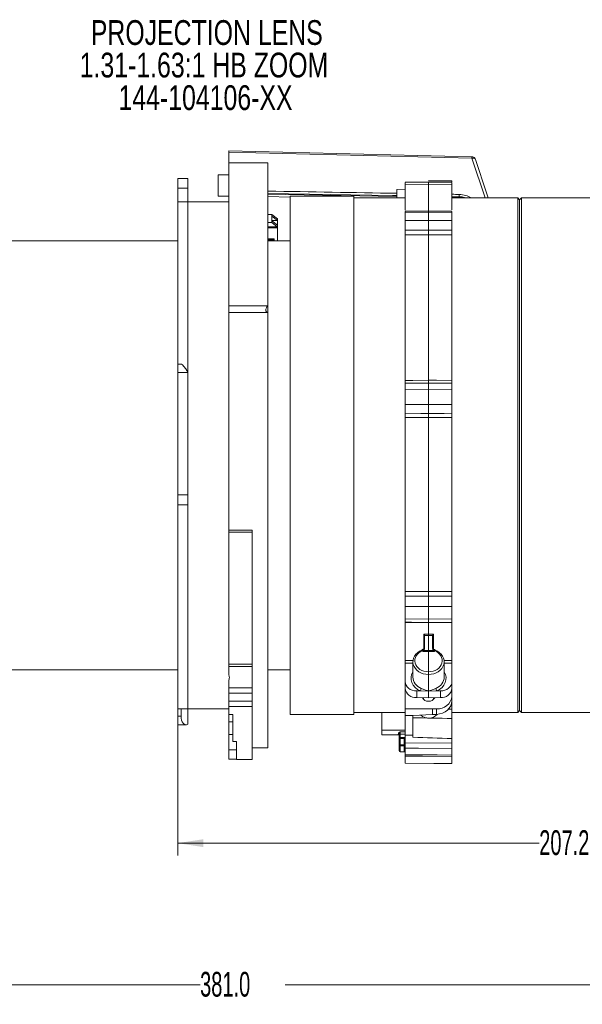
# Model space of a CAD drawing. Header units: millimetres. Extents: x 0 to 1118, y 0 to 864.
# Tile 8 of 78: x 133 to 205, y 213 to 339. Entities that reach past the tile are written whole.
import ezdxf

# ---------------------------------------------------------------- set-up
doc = ezdxf.new("R2010")
doc.units = ezdxf.units.MM
doc.styles.add('SLDTEXTSTYLE0', font='TXT', dxfattribs={"width": 0.75})
doc.styles.add('SLDTEXTSTYLE3', font='TXT', dxfattribs={"width": 0.605})
doc.dimstyles.new('SLDDIMSTYLE0', dxfattribs={"dimtxt": 3.175, "dimasz": 3.302, "dimexe": 0, "dimexo": 0.0625, "dimgap": 0.79375, "dimtad": 0, "dimtih": 1, "dimtoh": 1, "dimdec": 1, "dimlfac": 2, "dimrnd": 1e-09, "dimzin": 4, "dimdsep": 46, "dimtxsty": 'SLDTEXTSTYLE3', "dimsah": 1, "dimcen": 0.09, "dimadec": 0, "dimazin": 1, "dimtfac": 1, "dimtofl": 0, "dimtmove": 0, "dimatfit": 3, "dimfxl": 1, "dimfrac": 2, "dimtolj": 1, "dimtzin": 12, "dimarcsym": 0})
doc.dimstyles.new('SLDDIMSTYLE1', dxfattribs={"dimtxt": 3.175, "dimasz": 3.302, "dimexe": 0, "dimexo": 0.0625, "dimgap": 0.79375, "dimtad": 0, "dimtih": 1, "dimtoh": 1, "dimdec": 1, "dimlfac": 2, "dimrnd": 1e-09, "dimzin": 12, "dimdsep": 46, "dimtxsty": 'SLDTEXTSTYLE3', "dimsah": 1, "dimcen": 0.09, "dimadec": 0, "dimazin": 3, "dimtfac": 1, "dimtofl": 0, "dimtmove": 0, "dimatfit": 3, "dimfxl": 1, "dimfrac": 2, "dimtolj": 1, "dimtzin": 12, "dimarcsym": 0})

# ---------------------------------------------------------------- blocks, each defined once
blk = doc.blocks.new('_D_7')
at = {"color": 7, "linetype": 'Continuous', "lineweight": 0}
for p, q in [((66.38, 264.36), (66.38, 213.46)), ((256.88, 246.61), (256.88, 213.46)), ((66.38, 215.06), (156.18, 215.06)), ((256.88, 215.06), (167.09, 215.06))]:
    blk.add_line(p, q, dxfattribs=at)
for points in [[(66.38, 215.06), (69.69, 214.55), (69.69, 215.57)], [(256.88, 215.06), (253.58, 215.57), (253.58, 214.55)]]:
    blk.add_solid(points, dxfattribs=at)
at = {"color": 7, "linetype": 'Continuous', "lineweight": 0, "insert": (156.18, 216.71), "char_height": 3.175, "attachment_point": 1, "style": 'SLDTEXTSTYLE3'}
blk.add_mtext('381.0', dxfattribs=at)
blk = doc.blocks.new('_D_8')
at = {"color": 7, "linetype": 'Continuous', "lineweight": 0}
for p, q in [((153.31, 248.86), (153.31, 231.62)), ((256.88, 246.61), (256.88, 231.62)), ((153.31, 233.22), (199.64, 233.22)), ((256.88, 233.22), (210.55, 233.22))]:
    blk.add_line(p, q, dxfattribs=at)
for points in [[(153.31, 233.22), (156.61, 232.71), (156.61, 233.72)], [(256.88, 233.22), (253.58, 233.72), (253.58, 232.71)]]:
    blk.add_solid(points, dxfattribs=at)
at = {"color": 7, "linetype": 'Continuous', "lineweight": 0, "insert": (199.64, 234.87), "char_height": 3.175, "attachment_point": 1, "style": 'SLDTEXTSTYLE3'}
blk.add_mtext('207.2', dxfattribs=at)
blk = doc.blocks.new('SW_NOTE_58')
at = {"color": 0, "linetype": 'Continuous', "lineweight": 0, "char_height": 3.175, "attachment_point": 2, "style": 'SLDTEXTSTYLE0'}
for s, insert in [('PROJECTION LENS', (18.21, 4.09)), ('1.31-1.63:1 HB ZOOM', (17.85, -0.08)), ('144-104106-XX', (18.05, -4.26))]:
    blk.add_mtext(s, dxfattribs=dict(at, insert=insert))

msp = doc.modelspace()

# ---------------------------------------------------------------- linework, layer by layer
at = {"color": 7, "linetype": 'Continuous', "lineweight": 15}
for p, q in [((191.0009, 321.2506), (159.8575, 322.0103)), ((159.8574, 321.8134), (159.8574, 320.4574)), ((164.8574, 320.4574), (159.8574, 320.4574)), ((159.8574, 302.1388), (159.8574, 320.4574)), ((164.8574, 302.1388), (164.8574, 320.4574)), ((154.6074, 318.4513), (153.3074, 318.4513)), ((153.3074, 317.1989), (153.3074, 318.4513)), ((154.6074, 318.4513), (154.6074, 317.1989)), ((159.8574, 318.9452), (158.5013, 318.9452)), ((158.5013, 318.9452), (158.5013, 316.1952)), ((153.3074, 315.4574), (153.3074, 317.1989)), ((154.6074, 315.4574), (154.6074, 317.1989)), ((182.4581, 317.0724), (181.3831, 317.063)), ((181.3831, 315.9154), (181.3831, 317.063)), ((185.458, 317.9968), (182.458, 317.9648)), ((185.4581, 317.7289), (182.4581, 317.7027)), ((182.4581, 314.4124), (182.4581, 317.7027)), ((188.4581, 317.7027), (185.4581, 317.7289)), ((188.4582, 318.1668), (185.4583, 318.1944)), ((188.4582, 317.9648), (185.4583, 317.9968)), ((188.4581, 318.0184), (188.4581, 318.1387)), ((188.4581, 314.4568), (188.4581, 317.7027)), ((158.5013, 316.1952), (159.8574, 316.1952)), ((164.8574, 316.1517), (167.7331, 316.0814)), ((175.8831, 316.2074), (167.7331, 316.2074)), ((167.7331, 316.2074), (167.7331, 249.7074)), ((175.8831, 316.2074), (175.8831, 249.7074)), ((182.4581, 315.9574), (175.8831, 315.9574)), ((188.4581, 316.0305), (189.3748, 316.0144)), ((196.8831, 315.9574), (188.4581, 315.9574)), ((197.1331, 315.7074), (196.8831, 315.9574)), ((196.8831, 315.9574), (196.8831, 249.9574)), ((197.3831, 315.9574), (197.1331, 315.7074)), ((197.1331, 315.7074), (197.1331, 250.2074)), ((223.3331, 315.9574), (197.3831, 315.9574)), ((197.3831, 315.9574), (197.3831, 249.9574)), ((154.6074, 315.4574), (153.3074, 315.4574)), ((153.3074, 294.6324), (153.3074, 315.4574)), ((159.8574, 315.4574), (154.6074, 315.4574)), ((154.6074, 293.6331), (154.6074, 315.4574)), ((164.8574, 313.8267), (165.3824, 313.8267)), ((165.3824, 313.8267), (165.3824, 313.6251)), ((165.3824, 313.8267), (166.0824, 313.263)), ((165.3824, 313.6251), (165.3824, 313.0322)), ((165.3824, 313.6251), (166.0824, 313.0614)), ((166.0824, 313.263), (166.0824, 313.0614)), ((185.458, 314.2813), (182.458, 314.2454)), ((182.4581, 314.0965), (182.4581, 313.0696)), ((188.4583, 314.2454), (185.4583, 314.2813)), ((188.4581, 314.0965), (188.4581, 313.0696)), ((165.3824, 312.8306), (164.8574, 312.8306)), ((164.8574, 312.2729), (166.0749, 312.2729)), ((166.0749, 312.1247), (164.8574, 312.1247)), ((165.3824, 313.0614), (166.0824, 313.0614)), ((165.3824, 313.0322), (165.3824, 312.8306)), ((166.0824, 312.4685), (165.3824, 313.0322)), ((166.0749, 312.2729), (165.3824, 312.8306)), ((166.0749, 312.2729), (166.0749, 312.1247)), ((166.0749, 312.1247), (166.0824, 312.1187)), ((166.0824, 313.0614), (166.0824, 312.4685)), ((166.0824, 312.1187), (166.0824, 312.4685)), ((166.0824, 312.1187), (166.0824, 310.4574)), ((164.8574, 310.7296), (165.6574, 310.7296)), ((165.6574, 310.7296), (165.6574, 310.5814)), ((182.4581, 292.5588), (182.4581, 311.2238)), ((188.4581, 292.5588), (188.4581, 311.2238)), ((153.3074, 310.4574), (111.3474, 310.4574)), ((164.8574, 310.5814), (165.6574, 310.5814)), ((167.7331, 310.4574), (164.8574, 310.4574)), ((165.6574, 310.5814), (165.6574, 310.4574)), ((159.8574, 302.1388), (164.8574, 302.1388)), ((159.8574, 301.2727), (159.8574, 302.1388)), ((164.8574, 302.1388), (164.8574, 301.2727)), ((159.8574, 273.3732), (159.8574, 301.2727)), ((164.8574, 301.2727), (159.8574, 301.2727)), ((164.8574, 245.4574), (164.8574, 301.2727)), ((153.7911, 294.6324), (153.3074, 294.6324)), ((153.3074, 293.5716), (153.3074, 294.6324)), ((153.3074, 293.5716), (153.3074, 277.8961)), ((154.6074, 293.6331), (154.6074, 293.5716)), ((154.6074, 293.5716), (154.6074, 277.8961)), ((185.4581, 292.2271), (182.4581, 292.1964)), ((188.4582, 292.1964), (185.4582, 292.2271)), ((182.4581, 291.3986), (182.4581, 289.4829)), ((188.4581, 291.3986), (188.4581, 289.4829)), ((182.4581, 265.4919), (182.4581, 287.8069)), ((188.4581, 265.4919), (188.4581, 287.8069)), ((153.3074, 276.6055), (153.3074, 277.8961)), ((154.6074, 277.8961), (154.6074, 276.6055)), ((153.3074, 276.6055), (154.6074, 276.6055)), ((153.3074, 250.4574), (153.3074, 276.6055)), ((154.6074, 250.4574), (154.6074, 276.6055)), ((162.8574, 273.3732), (159.8574, 273.3732)), ((159.8574, 273.0888), (159.8574, 273.3732)), ((159.8574, 273.0888), (159.8574, 256.1643)), ((162.8574, 252.2392), (162.8574, 273.3732)), ((182.4581, 263.5741), (182.4581, 261.9718)), ((188.4581, 263.5741), (188.4581, 261.9718)), ((182.4581, 256.6281), (182.4581, 261.5172)), ((188.4581, 256.6281), (188.4581, 261.5172)), ((184.9505, 259.8338), (184.9581, 259.7757)), ((184.9581, 258.233), (184.9581, 259.7757)), ((185.9581, 259.7757), (185.9658, 259.8338)), ((185.9581, 258.233), (185.9581, 259.7757)), ((184.949, 258.1817), (184.9271, 258.1132)), ((184.9581, 258.233), (184.949, 258.1817)), ((185.4581, 257.9277), (185.4581, 257.8061)), ((185.9673, 258.1817), (185.9581, 258.233)), ((185.9892, 258.1132), (185.9673, 258.1817)), ((183.4581, 256.4801), (183.4581, 254.4992)), ((187.4581, 254.4992), (187.4581, 256.4801)), ((111.3474, 255.4574), (153.3074, 255.4574)), ((159.8574, 255.8625), (159.8574, 256.1643)), ((162.8574, 256.1643), (159.8574, 256.1643)), ((162.8574, 255.8625), (159.8574, 255.8625)), ((159.8574, 255.8625), (159.8574, 254.7737)), ((164.8574, 255.4574), (167.7331, 255.4574)), ((182.4581, 253.9527), (182.4581, 256.2918)), ((188.4581, 256.2918), (188.4581, 253.9527)), ((159.8574, 254.1045), (159.8574, 253.1392)), ((182.4581, 254.9858), (182.4581, 254.9858)), ((182.4581, 253.1069), (182.4581, 253.9527)), ((188.4582, 254.9858), (188.4581, 254.9858)), ((188.4581, 253.9527), (188.4581, 253.1069)), ((159.8574, 252.4467), (159.8574, 253.1392)), ((182.4581, 250.4562), (182.4581, 253.1069)), ((183.9451, 252.7314), (184.4133, 252.7304)), ((184.4133, 252.7304), (185.4581, 252.7282)), ((185.4581, 252.7282), (186.503, 252.7304)), ((186.503, 252.7304), (186.9712, 252.7314)), ((188.4581, 252.0728), (188.4581, 253.1069)), ((159.8574, 252.4467), (159.8574, 251.4227)), ((159.8574, 250.7227), (159.8574, 251.4227)), ((162.8574, 252.4467), (162.8574, 251.4227)), ((162.8574, 251.4227), (162.8574, 250.7227)), ((183.9451, 251.8783), (185.4581, 251.8674)), ((184.8331, 251.8719), (184.8331, 251.6464)), ((185.4581, 251.8674), (186.9712, 251.8783)), ((186.0831, 251.6464), (186.0831, 251.8719)), ((188.4581, 252.0728), (188.4581, 251.463)), ((188.4581, 250.4037), (188.4581, 251.463)), ((153.3074, 250.4574), (154.6074, 250.4574)), ((153.3074, 249.5025), (153.3074, 250.4574)), ((153.7414, 249.5025), (153.7414, 250.4574)), ((154.6074, 250.4574), (159.8574, 250.4574)), ((154.6074, 250.4574), (154.6074, 248.4579)), ((159.8574, 250.7227), (159.8574, 249.7044)), ((162.8574, 250.7227), (162.8574, 243.9574)), ((182.4581, 250.4562), (185.9799, 250.4311)), ((182.4581, 249.5956), (182.4581, 250.4562)), ((185.9799, 250.4311), (185.977, 249.6967)), ((185.9799, 250.4311), (186.4756, 250.4346)), ((196.8831, 249.9574), (197.1331, 250.2074)), ((197.1331, 250.2074), (197.3831, 249.9574)), ((153.3074, 248.4033), (153.3074, 249.5025)), ((159.8574, 249.7044), (160.3574, 249.7044)), ((159.8574, 249.7044), (159.8574, 248.7565)), ((160.3574, 246.2316), (160.3574, 249.7044)), ((167.7331, 249.7074), (175.8831, 249.7074)), ((175.8831, 249.9574), (182.4581, 249.9574)), ((179.4581, 247.7011), (179.4581, 249.9574)), ((182.4581, 249.5956), (183.4581, 249.5877)), ((182.4581, 249.5956), (182.4581, 247.0596)), ((183.4581, 249.5877), (185.977, 249.6967)), ((183.4581, 249.5877), (183.4581, 247.0513)), ((185.977, 249.6967), (186.4756, 249.7253)), ((188.4581, 249.9574), (196.8831, 249.9574)), ((188.4581, 246.6333), (188.4581, 249.1995)), ((197.3831, 249.9574), (223.3331, 249.9574)), ((153.3074, 248.4033), (154.376, 248.4033)), ((159.8574, 247.13), (159.8574, 248.7565)), ((182.4581, 247.7196), (179.4581, 247.7011)), ((179.4581, 247.1216), (179.4581, 247.7011)), ((159.8574, 247.13), (159.8574, 245.1845)), ((179.4581, 247.1216), (181.5842, 247.0988)), ((181.7081, 246.62), (181.7081, 247.0719)), ((181.7081, 245.8062), (181.7081, 246.62)), ((182.3341, 246.7502), (181.8319, 246.745)), ((182.3503, 246.751), (182.334, 246.7506)), ((182.334, 246.7501), (182.3341, 246.7502)), ((182.4581, 247.0596), (183.4581, 247.0513)), ((182.4581, 246.0735), (182.4581, 247.0596)), ((183.4581, 247.0513), (183.4581, 246.8084)), ((188.4581, 246.0354), (188.4581, 246.6333)), ((159.8574, 245.1841), (159.8574, 245.1845)), ((159.8574, 245.1841), (160.8574, 245.1841)), ((159.8574, 245.1841), (159.8574, 243.9746)), ((160.8574, 246.2316), (160.3574, 246.2316)), ((160.8574, 243.9574), (160.8574, 246.2316)), ((162.8574, 245.4574), (164.8574, 245.4574)), ((181.7081, 245.0404), (181.7081, 245.8062)), ((182.4581, 246.0735), (188.4581, 246.0354)), ((182.4581, 245.4051), (182.4581, 244.5602)), ((188.4581, 245.3653), (188.4581, 244.5086)), ((160.8574, 243.9746), (159.8574, 243.9746)), ((160.8574, 243.9574), (162.8574, 243.9574)), ((181.8321, 244.9154), (182.3342, 244.911)), ((182.4581, 244.372), (182.4581, 243.4788)), ((188.4581, 244.3251), (188.4581, 243.4265)), ((182.4581, 243.4788), (182.4581, 243.4787)), ((182.4581, 243.4787), (188.4581, 243.4263)), ((188.4581, 243.4265), (188.4581, 243.4263))]:
    msp.add_line(p, q, dxfattribs=at)
at = {"color": 9, "linetype": 'Continuous', "lineweight": 0}
for p, q in [((190.9974, 321.0522), (159.8574, 321.8134)), ((192.6999, 315.9574), (190.9974, 321.0522)), ((154.6074, 317.1989), (153.3074, 317.1989)), ((185.4581, 317.7289), (185.4581, 314.317)), ((188.4581, 316.1326), (189.3792, 316.1166)), ((189.5665, 315.9948), (188.4581, 316.0215)), ((189.3792, 316.1166), (189.3792, 316.4156)), ((185.4581, 314.1324), (182.4581, 314.0965)), ((188.4581, 314.0965), (185.4581, 314.1324)), ((185.4581, 313.0783), (185.4581, 314.1324)), ((182.4581, 313.0696), (185.4581, 313.0783)), ((185.4581, 313.0783), (188.4581, 313.0696)), ((185.4581, 311.231), (185.4581, 292.5891)), ((154.6074, 293.5716), (153.3074, 293.5716)), ((185.4581, 291.4293), (182.4581, 291.3986)), ((185.4581, 289.4629), (185.4581, 291.4293)), ((188.4581, 291.3986), (185.4581, 291.4293)), ((182.4581, 289.4829), (185.4581, 289.4629)), ((185.4581, 289.4629), (188.4581, 289.4829)), ((185.4581, 287.7865), (185.4581, 265.4991)), ((153.3074, 277.8961), (154.6074, 277.8961)), ((162.8574, 273.0888), (159.8574, 273.0888)), ((185.4581, 263.5803), (182.4581, 263.5741)), ((188.4581, 263.5741), (185.4581, 263.5803)), ((185.4581, 261.9355), (185.4581, 263.5803)), ((182.4581, 261.9718), (185.4581, 261.9355)), ((185.4581, 261.9355), (188.4581, 261.9718)), ((185.4581, 261.4821), (185.4581, 260.0222)), ((184.8342, 258.1216), (184.8342, 260.0241)), ((185.4581, 257.9277), (185.4581, 259.8323)), ((186.0821, 260.0241), (186.0821, 258.1263)), ((184.7103, 257.8038), (184.7103, 257.9254)), ((185.4581, 257.8061), (184.7103, 257.8038)), ((184.835, 257.9258), (185.4581, 257.9277)), ((185.4581, 257.9277), (186.0813, 257.9258)), ((185.4581, 257.8061), (185.4581, 255.1988)), ((186.206, 257.8038), (185.4581, 257.8061)), ((186.206, 257.9254), (186.206, 257.8038)), ((187.4469, 256.6265), (188.4581, 256.6281)), ((183.4581, 256.2902), (182.4581, 256.2918)), ((188.4581, 256.2918), (187.4581, 256.2902)), ((185.4581, 252.7392), (185.4581, 254.8506)), ((159.8574, 253.1392), (162.8574, 253.1392)), ((183.9451, 252.7314), (183.9451, 251.8783)), ((185.4581, 251.8674), (185.4581, 252.7282)), ((186.9712, 251.8783), (186.9712, 252.7314)), ((162.8574, 252.4467), (159.8574, 252.4467)), ((159.8574, 251.4227), (162.8574, 251.4227)), ((162.8574, 250.7227), (159.8574, 250.7227)), ((186.4756, 249.7253), (186.4756, 250.4346)), ((187.9408, 250.4139), (188.4581, 250.4037)), ((153.3074, 249.5025), (153.7414, 249.5025)), ((159.8574, 248.7565), (160.3574, 248.7565)), ((181.8321, 247.4995), (182.4581, 247.5034)), ((160.3574, 247.13), (159.8574, 247.13)), ((181.5842, 247.0988), (181.5842, 247.1593)), ((181.8321, 247.1929), (181.8321, 246.6592)), ((182.3342, 246.6554), (181.8321, 246.6503)), ((181.8321, 246.6503), (181.8321, 245.8365)), ((182.3342, 245.8331), (182.3342, 246.6554)), ((159.8574, 245.1845), (160.8574, 245.1845)), ((181.8321, 245.6838), (181.8321, 244.9154)), ((182.3342, 244.911), (182.3342, 245.6804))]:
    msp.add_line(p, q, dxfattribs=at)
at = {"color": 9, "linetype": 'Continuous', "lineweight": 0, "flags": 128}
for points in [[(191.4629, 320.9101), (191.4627, 320.9104), (191.436, 320.9603), (191.3925, 321.0023), (191.3337, 321.0348), (191.2619, 321.0567), (191.1798, 321.0671), (191.0905, 321.0656), (190.9974, 321.0522)], [(188.4581, 318.1387), (186.9571, 318.1525), (185.4581, 318.1663)], [(164.8574, 316.5422), (180.8535, 316.265), (181.3831, 316.2557)], [(185.4581, 311.8336), (184.4582, 311.8311), (182.4581, 311.826)], [(185.4581, 311.231), (184.4582, 311.2286), (182.4581, 311.2238)], [(188.4581, 311.826), (187.4582, 311.8286), (185.4581, 311.8336)], [(188.4581, 311.2238), (187.4582, 311.2262), (185.4581, 311.231)], [(182.4581, 292.5588), (183.4581, 292.5689), (185.4581, 292.5891)], [(185.4581, 292.5891), (186.4581, 292.579), (188.4581, 292.5588)], [(185.4581, 288.3219), (184.4582, 288.3287), (182.4581, 288.3424)], [(188.4581, 288.3424), (187.4582, 288.3356), (185.4581, 288.3219)], [(185.4581, 287.7865), (184.4582, 287.7933), (182.4581, 287.8069)], [(188.4581, 287.8069), (187.4582, 287.8001), (185.4581, 287.7865)], [(182.4581, 265.4919), (183.4581, 265.4943), (185.4581, 265.4991)], [(185.4581, 265.4991), (186.4581, 265.4967), (188.4581, 265.4919)], [(182.4581, 264.8723), (183.4581, 264.8747), (185.4581, 264.8794)], [(185.4581, 264.8794), (186.4581, 264.877), (188.4581, 264.8723)], [(185.4581, 261.4821), (184.4582, 261.4938), (182.4581, 261.5172)], [(188.4581, 261.5172), (187.4582, 261.5055), (185.4581, 261.4821)], [(184.8342, 260.0241), (184.9581, 260.0237), (185.4581, 260.0222)], [(185.4581, 259.8323), (185.2077, 259.833), (184.9581, 259.8338), (184.9505, 259.8338)], [(185.4581, 260.0222), (185.9581, 260.0237), (186.0821, 260.0241)], [(185.9658, 259.8338), (185.9581, 259.8338), (185.7086, 259.833), (185.4581, 259.8323)], [(184.7103, 257.9254), (184.6896, 257.9586), (184.6698, 257.9851), (184.6516, 258.0038), (184.6358, 258.014), (184.6229, 258.0153), (184.6227, 258.0153)], [(186.206, 257.9254), (186.2267, 257.9586), (186.2465, 257.9851), (186.2647, 258.0038), (186.2805, 258.014), (186.2934, 258.0153), (186.2936, 258.0153)], [(182.4581, 256.6281), (182.9581, 256.6273), (183.5059, 256.6264)], [(182.4581, 247.1968), (182.2083, 247.1952), (181.8321, 247.1929)], [(181.8321, 245.8365), (182.0843, 245.8348), (182.3342, 245.8331)], [(182.3342, 245.6804), (182.0843, 245.6821), (181.8321, 245.6838)], [(188.4581, 245.3653), (184.1775, 245.3937), (182.4581, 245.4051)], [(182.4581, 244.5602), (186.5554, 244.5249), (188.4581, 244.5086)], [(188.4581, 244.3251), (184.6792, 244.3547), (182.4581, 244.372)]]:
    msp.add_lwpolyline(points, dxfattribs=at)
at = {"color": 7, "linetype": 'Continuous', "lineweight": 15, "flags": 128}
for points in [[(193.1179, 315.9574), (192.8941, 316.6271), (191.4628, 320.9101)], [(164.8574, 316.4429), (167.1173, 316.4036), (181.3831, 316.1542)], [(182.458, 261.5454), (183.2559, 261.5357), (185.4581, 261.5091)], [(185.4582, 261.5091), (186.2467, 261.5186), (188.4582, 261.5454)], [(182.4581, 243.4788), (186.1334, 243.4468), (188.4581, 243.4265)]]:
    msp.add_lwpolyline(points, dxfattribs=at)
at = {"color": 9, "linetype": 'Continuous', "lineweight": 0}
for centre, radius, start, end in [((180.6018, 321.3363), 10.3995, 358.434916, 359.532656), ((188.1985, 316.1161), 1.1807, 355.063046, 0.026712), ((183.8189, 253.1218), 0.7117, 326.635554, 354.618955), ((187.0974, 253.1218), 0.7117, 185.381045, 213.364446), ((181.6129, 247.0156), 0.1465, 49.453089, 101.281773), ((181.8311, 247.0699), 0.123, 89.567074, 179.058284), ((181.8031, 246.4998), 0.1532, 79.112749, 128.316302), ((184.6171, 246.7031), 2.7855, 179.137925, 181.087052), ((185.2537, 246.709), 2.92, 179.193366, 181.052168), ((181.8031, 245.6861), 0.1532, 79.112749, 128.316302), ((187.2807, 245.7601), 5.4491, 179.19713, 180.80287), ((187.7839, 245.7568), 5.4502, 179.197306, 180.802694)]:
    msp.add_arc(centre, radius, start, end, dxfattribs=at)
at = {"color": 7, "linetype": 'Continuous', "lineweight": 15}
for centre, radius, start, end in [((190.9886, 320.7516), 0.5, 18.478439, 88.595264), ((184.6505, 257.9787), 0.0459, 127.15421, 194.357371), ((184.8331, 258.2627), 0.125, 306.950074, 359.993121), ((186.0831, 258.2627), 0.125, 180.006879, 232.977351), ((186.2657, 257.9787), 0.0461, 345.706112, 52.604868), ((183.8322, 253.2558), 1.3821, 186.182281, 274.681704), ((187.084, 253.2558), 1.3821, 265.318296, 353.817719), ((185.4581, 252.3158), 0.9104, 209.091463, 330.908537), ((186.626, 252.2713), 1.8429, 265.318296, 353.817719), ((185.4548, 250.8111), 1.5518, 229.831633, 315.971235), ((181.8331, 246.62), 0.125, 90.585219, 180), ((181.8319, 245.8075), 0.1237, 180.583712, 270.085429), ((181.8331, 245.0404), 0.125, 180, 269.5), ((182.3331, 244.786), 0.125, 360, 89.5)]:
    msp.add_arc(centre, radius, start, end, dxfattribs=at)
for centre, major_axis, ratio, start_param, end_param in [((-1382.5904, 299.6142), (3173.8938, -33.321), 0.01207666, 1.05566235, 1.06163594), ((-1382.5904, 299.6142), (3173.8938, -33.321), 0.01207666, 1.05276473, 1.05309876), ((165.2324, 301.8932), (0.5413, 0.5413), 0.57735027, 1.69069866, 3.5452891), ((154.6074, 293.1324), (-0.8374, 1.4949), 0.14769566, 4.97018011, 6.20063724), ((185.4581, 256.4889), (1.9999, 0.0266), 0.81910429, 2.00004661, 4.70148599), ((184.7081, 257.9472), (0.2381, 0.2388), 0.31911652, 4.41131823, 4.9348966), ((184.7081, 258.3568), (-0.0024, 0.4981), 0.50187537, 3.66430579, 4.19905344), ((185.4581, 256.4889), (1.9999, -0.0266), 0.81910429, 4.72329197, 7.42473135), ((186.2081, 258.3568), (0.0024, 0.4981), 0.50187537, 2.08413186, 2.61887951), ((186.2081, 257.9472), (-0.2381, 0.2388), 0.31911652, 1.34828871, 1.87186708), ((183.9581, 253.9602), (1.4999, 0.0228), 0.81908967, 3.12913292, 4.6912026), ((185.4581, 254.5104), (1.9998, 0.0342), 0.81907311, 3.12757651, 4.21434835), ((185.4581, 254.5104), (1.9998, -0.0342), 0.81907311, 5.21042961, 6.29720145), ((186.9581, 253.9602), (1.4999, -0.0228), 0.81908967, 4.73357536, 6.29564504), ((185.4588, 251.358), (0.8322, 0.125), 0.81302227, 2.29159125, 2.41810694), ((185.4588, 251.358), (0.8322, 0.125), 0.81302227, 0.41914446, 0.60920158), ((186.4581, 251.3626), (1.9852, 0.2983), 0.8130225, 4.59957013, 6.16163981), ((154.6074, 249.9033), (0.328, 1.4896), 0.53807051, 1.95926212, 3.53005845), ((250.1741, 281.9611), (441.0957, -10.0591), 0.08404269, 4.56247259, 4.57393011)]:
    msp.add_ellipse(centre, major_axis=major_axis, ratio=ratio, start_param=start_param, end_param=end_param, dxfattribs=at)
at = {"color": 9, "linetype": 'Continuous', "lineweight": 0}
for centre, major_axis, ratio, start_param, end_param in [((185.456, 256.6323), (1.7499, 0.0266), 0.81908967, 1.99848987, 4.7011759), ((185.4603, 256.6323), (1.7499, -0.0266), 0.81908967, 4.72360206, 7.42628809), ((185.4603, 254.367), (2.2498, 0.0342), 0.81908967, 2.65537153, 4.21590477), ((185.456, 254.367), (2.2498, -0.0342), 0.81908967, 5.2088732, 6.76940643), ((177.0241, 283.6175), (406.3996, -9.2679), 0.08404269, 4.73013806, 4.74244425)]:
    msp.add_ellipse(centre, major_axis=major_axis, ratio=ratio, start_param=start_param, end_param=end_param, dxfattribs=at)
at = {"color": 7, "linetype": 'Continuous', "lineweight": 15}
for points, knots in [([(159.8574, 321.8134), (159.8574, 321.8546), (159.8574, 321.937), (159.8574, 322.0038), (159.8574, 322.0061), (159.8574, 322.0071)], [0, 0, 0, 0, 0.36599346, 0.73198966, 1, 1, 1, 1]), ([(182.4581, 317.7027), (182.4581, 317.7551), (182.4581, 317.8802), (182.4581, 317.964), (182.4581, 317.9539), (182.4581, 317.9509)], [0, 0, 0, 0, 0.33346841, 0.79725035, 1, 1, 1, 1]), ([(185.4581, 317.9828), (185.4581, 317.9859), (185.4581, 317.9959), (185.4581, 317.9104), (185.4581, 317.7832), (185.4581, 317.7289)], [0, 0, 0, 0, 0.20178282, 0.65958904, 1, 1, 1, 1]), ([(188.4581, 317.955), (188.4581, 317.958), (188.4581, 317.9743), (188.4581, 317.8983), (188.4581, 317.7671), (188.4581, 317.7027)], [0, 0, 0, 0, 0.10194157, 0.55893763, 1, 1, 1, 1]), ([(189.3759, 316.0101), (189.3923, 316.0113), (189.5528, 316.0229), (189.7117, 315.9884), (189.8543, 315.9574)], [0, 0, 0, 0, 0.101781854, 1, 1, 1, 1]), ([(189.3792, 316.4156), (189.6627, 316.391), (190.224, 316.3423), (190.6907, 316.0849), (190.9218, 315.9574)], [0, 0, 0, 0, 0.50499042, 1, 1, 1, 1]), ([(182.4581, 314.0965), (182.4581, 314.1497), (182.4581, 314.2367), (182.4581, 314.2336), (182.4581, 314.2323)], [0, 0, 0, 0, 0.610191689, 1, 1, 1, 1]), ([(185.4581, 314.2682), (185.4581, 314.2694), (185.4581, 314.2726), (185.4581, 314.1855), (185.4581, 314.1324)], [0, 0, 0, 0, 0.38980806, 1, 1, 1, 1]), ([(188.4581, 314.2315), (188.4581, 314.2349), (188.4581, 314.246), (188.4581, 314.1767), (188.4581, 314.1086), (188.4581, 314.0965)], [0, 0, 0, 0, 0.25897386, 0.86913131, 1, 1, 1, 1]), ([(182.4581, 311.826), (182.4581, 311.9338), (182.4581, 312.1493), (182.4581, 312.4924), (182.4581, 312.8006), (182.4581, 312.9826), (182.4581, 313.0566), (182.4581, 313.0696)], [0, 0, 0, 0, 0.23728026, 0.47456086, 0.71183431, 0.94910859, 1, 1, 1, 1]), ([(185.4581, 313.0783), (185.4581, 313.065), (185.4581, 312.9908), (185.4581, 312.8083), (185.4581, 312.4999), (185.4581, 312.1567), (185.4581, 311.9413), (185.4581, 311.8336)], [0, 0, 0, 0, 0.05169968, 0.28877185, 0.52584324, 0.76292179, 1, 1, 1, 1]), ([(188.4581, 313.0696), (188.4581, 313.0012), (188.4581, 312.8643), (188.4581, 312.5604), (188.4581, 312.2253), (188.4581, 311.9745), (188.4581, 311.8483), (188.4581, 311.826)], [0, 0, 0, 0, 0.237285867, 0.474572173, 0.711848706, 0.949121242, 1, 1, 1, 1]), ([(182.4581, 311.2238), (182.4581, 311.2611), (182.4581, 311.3356), (182.4581, 311.493), (182.4581, 311.6623), (182.4581, 311.7741), (182.4581, 311.8258), (182.4581, 311.826)], [0, 0, 0, 0, 0.24971124, 0.4994229, 0.74912536, 0.99882487, 1, 1, 1, 1]), ([(185.4581, 311.231), (185.4581, 311.2465), (185.4581, 311.2968), (185.4581, 311.4113), (185.4581, 311.5744), (185.4581, 311.7215), (185.4581, 311.8039), (185.4581, 311.8336)], [0, 0, 0, 0, 0.11145473, 0.36084192, 0.61023204, 0.85963134, 1, 1, 1, 1]), ([(188.4581, 311.826), (188.4581, 311.7965), (188.4581, 311.7143), (188.4581, 311.5674), (188.4581, 311.4043), (188.4581, 311.2897), (188.4581, 311.2394), (188.4581, 311.2238)], [0, 0, 0, 0, 0.13952862, 0.3890218, 0.63850578, 0.88798681, 1, 1, 1, 1]), ([(182.4581, 292.1964), (182.4581, 292.1966), (182.4581, 292.1976), (182.4581, 292.2411), (182.4581, 292.342), (182.4581, 292.4579), (182.4581, 292.535), (182.4581, 292.5588)], [0, 0, 0, 0, 0.08926586, 0.3533327, 0.6173898, 0.88144378, 1, 1, 1, 1]), ([(182.4581, 291.3986), (182.4581, 291.5065), (182.4581, 291.7223), (182.4581, 291.9807), (182.4581, 292.1516), (182.4581, 292.2), (182.4581, 292.1957), (182.4581, 292.1949)], [0, 0, 0, 0, 0.23728587, 0.47457217, 0.71184871, 0.94912124, 1, 1, 1, 1]), ([(185.4581, 292.2255), (185.4581, 292.2255), (185.4581, 292.2224), (185.4581, 292.2355), (185.4581, 292.3106), (185.4581, 292.4312), (185.4581, 292.5365), (185.4581, 292.5891)], [0, 0, 0, 0, 0.00155375, 0.25115863, 0.50076643, 0.75038343, 1, 1, 1, 1]), ([(185.4581, 291.4293), (185.4581, 291.4531), (185.4581, 291.5859), (185.4581, 291.8149), (185.4581, 292.0556), (185.4581, 292.2111), (185.4581, 292.2207), (185.4581, 292.2255)], [0, 0, 0, 0, 0.05169968, 0.28877185, 0.52584324, 0.76292179, 1, 1, 1, 1]), ([(188.4581, 292.5588), (188.4581, 292.5062), (188.4581, 292.401), (188.4581, 292.2802), (188.4581, 292.205), (188.4581, 292.1919), (188.4581, 292.1949), (188.4581, 292.1949)], [0, 0, 0, 0, 0.24971124, 0.4994229, 0.74912536, 0.99882487, 1, 1, 1, 1]), ([(188.4581, 292.1949), (188.4581, 292.19), (188.4581, 292.1801), (188.4581, 292.0242), (188.4581, 291.7832), (188.4581, 291.5545), (188.4581, 291.422), (188.4581, 291.3986)], [0, 0, 0, 0, 0.23728026, 0.47456086, 0.71183431, 0.94910859, 1, 1, 1, 1]), ([(182.4581, 288.3424), (182.4581, 288.3916), (182.4581, 288.4901), (182.4581, 288.7554), (182.4581, 289.0719), (182.4581, 289.3256), (182.4581, 289.4593), (182.4581, 289.4829)], [0, 0, 0, 0, 0.237280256, 0.474560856, 0.711834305, 0.949108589, 1, 1, 1, 1]), ([(185.4581, 289.4629), (185.4581, 289.4389), (185.4581, 289.3048), (185.4581, 289.0506), (185.4581, 288.7343), (185.4581, 288.4692), (185.4581, 288.371), (185.4581, 288.3219)], [0, 0, 0, 0, 0.05169968, 0.28877185, 0.52584324, 0.76292179, 1, 1, 1, 1]), ([(188.4581, 289.4829), (188.4581, 289.3706), (188.4581, 289.1459), (188.4581, 288.8178), (188.4581, 288.5443), (188.4581, 288.4011), (188.4581, 288.3512), (188.4581, 288.3424)], [0, 0, 0, 0, 0.23728587, 0.47457217, 0.71184871, 0.94912124, 1, 1, 1, 1]), ([(182.4581, 287.8069), (182.4581, 287.8633), (182.4581, 287.9762), (182.4581, 288.136), (182.4581, 288.2656), (182.4581, 288.3229), (182.4581, 288.3423), (182.4581, 288.3424)], [0, 0, 0, 0, 0.24971124, 0.4994229, 0.74912536, 0.99882487, 1, 1, 1, 1]), ([(185.4581, 288.3219), (185.4581, 288.3218), (185.4581, 288.3024), (185.4581, 288.2451), (185.4581, 288.1156), (185.4581, 287.9559), (185.4581, 287.843), (185.4581, 287.7865)], [0, 0, 0, 0, 0.00155375, 0.25115863, 0.50076643, 0.75038343, 1, 1, 1, 1]), ([(188.4581, 288.3424), (188.4581, 288.3299), (188.4581, 288.2951), (188.4581, 288.198), (188.4581, 288.0507), (188.4581, 287.9128), (188.4581, 287.8319), (188.4581, 287.8069)], [0, 0, 0, 0, 0.13952862, 0.3890218, 0.63850578, 0.88798681, 1, 1, 1, 1]), ([(182.4581, 264.8723), (182.4581, 264.8952), (182.4581, 264.9589), (182.4581, 265.0918), (182.4581, 265.2609), (182.4581, 265.3983), (182.4581, 265.4698), (182.4581, 265.4919)], [0, 0, 0, 0, 0.13952862, 0.3890218, 0.63850578, 0.88798681, 1, 1, 1, 1]), ([(185.4581, 265.4991), (185.4581, 265.477), (185.4581, 265.4057), (185.4581, 265.2683), (185.4581, 265.0993), (185.4581, 264.9662), (185.4581, 264.9024), (185.4581, 264.8794)], [0, 0, 0, 0, 0.11145473, 0.36084192, 0.61023204, 0.85963134, 1, 1, 1, 1]), ([(188.4581, 265.4919), (188.4581, 265.4409), (188.4581, 265.3388), (188.4581, 265.1661), (188.4581, 265.0033), (188.4581, 264.9113), (188.4581, 264.8725), (188.4581, 264.8723)], [0, 0, 0, 0, 0.24971124, 0.4994229, 0.74912536, 0.99882487, 1, 1, 1, 1]), ([(182.4581, 263.5741), (182.4581, 263.6725), (182.4581, 263.8694), (182.4581, 264.2136), (182.4581, 264.545), (182.4581, 264.7596), (182.4581, 264.8554), (182.4581, 264.8723)], [0, 0, 0, 0, 0.237285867, 0.474572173, 0.711848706, 0.949121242, 1, 1, 1, 1]), ([(185.4581, 263.5803), (185.4581, 263.6006), (185.4581, 263.7141), (185.4581, 263.9519), (185.4581, 264.292), (185.4581, 264.6232), (185.4581, 264.794), (185.4581, 264.8794)], [0, 0, 0, 0, 0.05169968, 0.28877185, 0.52584324, 0.76292179, 1, 1, 1, 1]), ([(188.4581, 264.8723), (188.4581, 264.7869), (188.4581, 264.6159), (188.4581, 264.2846), (188.4581, 263.9444), (188.4581, 263.7071), (188.4581, 263.5941), (188.4581, 263.5741)], [0, 0, 0, 0, 0.23728026, 0.47456086, 0.71183431, 0.94910859, 1, 1, 1, 1]), ([(182.4581, 261.5585), (182.4581, 261.5577), (182.4581, 261.5556), (182.4581, 261.68), (182.4581, 261.8427), (182.4581, 261.9524), (182.4581, 261.9718)], [0, 0, 0, 0, 0.22216151, 0.57341136, 0.92466245, 1, 1, 1, 1]), ([(185.4581, 261.5165), (185.4581, 261.5216), (185.4581, 261.5327), (185.4581, 261.68), (185.4581, 261.8504), (185.4581, 261.9355)], [0, 0, 0, 0, 0.297291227, 0.648645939, 1, 1, 1, 1]), ([(188.4581, 261.9718), (188.4581, 261.8866), (188.4581, 261.7163), (188.4581, 261.5689), (188.4581, 261.5578), (188.4581, 261.5527)], [0, 0, 0, 0, 0.35135411, 0.70270888, 1, 1, 1, 1]), ([(184.8342, 260.0241), (184.8347, 260.0237), (184.8491, 260.0085), (184.8824, 259.9693), (184.9255, 259.9052), (184.9435, 259.8538), (184.9505, 259.8338)], [0, 0, 0, 0, 0.00939488, 0.31560225, 0.73339282, 1, 1, 1, 1]), ([(185.4581, 259.8323), (185.4581, 259.8448), (185.4581, 259.8852), (185.4581, 259.9543), (185.4581, 259.9996), (185.4581, 260.0222)], [0, 0, 0, 0, 0.18276419, 0.59138216, 1, 1, 1, 1]), ([(185.9658, 259.8338), (185.9728, 259.8538), (185.9908, 259.9052), (186.0339, 259.9693), (186.0672, 260.0085), (186.0816, 260.0237), (186.0821, 260.0241)], [0, 0, 0, 0, 0.26660718, 0.68439775, 0.99060512, 1, 1, 1, 1]), ([(184.9091, 258.1646), (184.9004, 258.1578), (184.8742, 258.1371), (184.8034, 258.0961), (184.713, 258.0514), (184.6499, 258.0271), (184.6222, 258.0164)], [0, 0, 0, 0, 0.129075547, 0.389112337, 0.731981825, 1, 1, 1, 1]), ([(186.2941, 258.0163), (186.271, 258.0251), (186.2078, 258.0493), (186.1129, 258.0958), (186.0373, 258.1399), (186.013, 258.1598), (186.0073, 258.1645)], [0, 0, 0, 0, 0.224468, 0.61625775, 0.91089624, 1, 1, 1, 1]), ([(182.4581, 256.2918), (182.4581, 256.3164), (182.4581, 256.3657), (182.4581, 256.4517), (182.4581, 256.5345), (182.4581, 256.5935), (182.4581, 256.6202), (182.4581, 256.6281)], [0, 0, 0, 0, 0.22599876, 0.4519979, 0.67798883, 0.90397724, 1, 1, 1, 1]), ([(188.4581, 256.6281), (188.4581, 256.6081), (188.4581, 256.5681), (188.4581, 256.4872), (188.4581, 256.4022), (188.4581, 256.3355), (188.4581, 256.3019), (188.4581, 256.2918)], [0, 0, 0, 0, 0.22599876, 0.4519979, 0.67798883, 0.90397724, 1, 1, 1, 1]), ([(185.4581, 255.1988), (185.4581, 255.1741), (185.4581, 255.1249), (185.4581, 255.0389), (185.4581, 254.9559), (185.4581, 254.8972), (185.4581, 254.8651), (185.4581, 254.8541), (185.4581, 254.8506)], [0, 0, 0, 0, 0.21464383, 0.4292875, 0.64393543, 0.8585901, 0.95370011, 1, 1, 1, 1]), ([(159.8574, 254.7737), (159.9001, 254.6322), (159.9688, 254.4049), (159.8879, 254.1868), (159.8574, 254.1045)], [0, 0, 0, 0, 0.62244892, 1, 1, 1, 1]), ([(185.4581, 252.7282), (185.4581, 252.7311), (185.4581, 252.7349), (185.4581, 252.7384), (185.4581, 252.7392)], [0, 0, 0, 0, 0.77012842, 1, 1, 1, 1]), ([(188.4581, 250.4037), (188.4581, 250.3836), (188.4581, 250.323), (188.4581, 250.1488), (188.4581, 249.8667), (188.4581, 249.5325), (188.4581, 249.3101), (188.4581, 249.1995)], [0, 0, 0, 0, 0.1078675, 0.32578375, 0.55175416, 0.7769632, 1, 1, 1, 1]), ([(181.7081, 246.946), (181.7081, 246.9465), (181.7081, 246.9629), (181.7033, 246.9983), (181.6825, 247.0443), (181.6506, 247.077), (181.6178, 247.0952), (181.5954, 247.0976), (181.5842, 247.0988)], [0, 0, 0, 0, 0.00668398, 0.24080367, 0.51792458, 0.71777117, 0.85854054, 1, 1, 1, 1]), ([(182.4579, 246.7593), (182.4536, 246.7586), (182.4342, 246.7553), (182.396, 246.7518), (182.3625, 246.7512), (182.3503, 246.751)], [0, 0, 0, 0, 0.15473956, 0.69227936, 1, 1, 1, 1]), ([(182.4581, 245.611), (182.4581, 245.6112), (182.4581, 245.622), (182.453, 245.6343), (182.4335, 245.6532), (182.4154, 245.6651), (182.3834, 245.6751), (182.3601, 245.679), (182.3457, 245.6803), (182.336, 245.6804), (182.3342, 245.6804)], [0, 0, 0, 0, 0.00672442, 0.40337783, 0.4575764, 0.73110343, 0.86674576, 0.91407805, 0.9838083, 1, 1, 1, 1]), ([(182.4581, 245.4051), (182.4581, 245.4701), (182.4581, 245.6002), (182.4581, 245.9158), (182.4581, 246.0735)], [0, 0, 0, 0, 0.49999229, 1, 1, 1, 1]), ([(188.4581, 246.0354), (188.4581, 245.8774), (188.4581, 245.5614), (188.4581, 245.4307), (188.4581, 245.3653)], [0, 0, 0, 0, 0.49999191, 1, 1, 1, 1]), ([(182.4581, 244.372), (182.4581, 244.3939), (182.4581, 244.4376), (182.4581, 244.4948), (182.4581, 244.5371), (182.4581, 244.5573), (182.4581, 244.5595), (182.4581, 244.5602)], [0, 0, 0, 0, 0.22168306, 0.4433665, 0.66504144, 0.8867134, 1, 1, 1, 1]), ([(188.4581, 244.5086), (188.4581, 244.5061), (188.4581, 244.5011), (188.4581, 244.4665), (188.4581, 244.4164), (188.4581, 244.3658), (188.4581, 244.3346), (188.4581, 244.3251)], [0, 0, 0, 0, 0.225389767, 0.450779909, 0.676161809, 0.901541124, 1, 1, 1, 1])]:
    msp.add_open_spline(points, degree=3, knots=knots, dxfattribs=at)
at = {"color": 9, "linetype": 'Continuous', "lineweight": 0}
for points, knots in [([(189.3792, 316.1166), (189.5586, 316.1097), (189.8494, 316.0985), (190.1106, 315.9965), (190.2107, 315.9574)], [0, 0, 0, 0, 0.61713588, 1, 1, 1, 1]), ([(184.9271, 258.1132), (184.9191, 258.1035), (184.8961, 258.0753), (184.8408, 258.0267), (184.772, 257.973), (184.7296, 257.9403), (184.7103, 257.9254)], [0, 0, 0, 0, 0.15159345, 0.43787729, 0.7441337, 1, 1, 1, 1]), ([(184.949, 258.1817), (184.9479, 258.1811), (184.9384, 258.1763), (184.9221, 258.1769), (184.9113, 258.164), (184.9102, 258.1628)], [0, 0, 0, 0, 0.10219578, 0.91610278, 1, 1, 1, 1]), ([(186.0061, 258.1627), (186.0051, 258.1639), (185.9942, 258.1769), (185.9779, 258.1763), (185.9683, 258.1811), (185.9673, 258.1817)], [0, 0, 0, 0, 0.08584861, 0.8980219, 1, 1, 1, 1]), ([(186.206, 257.9254), (186.1791, 257.9461), (186.1275, 257.9858), (186.0496, 258.0478), (186.0068, 258.0902), (185.991, 258.1109), (185.9892, 258.1132)], [0, 0, 0, 0, 0.35247614, 0.6765451, 0.9636805, 1, 1, 1, 1]), ([(184.5275, 253.0551), (184.6794, 252.989), (184.9531, 252.87), (185.2559, 252.7722), (185.418, 252.7369), (185.4522, 252.7389), (185.4581, 252.7392)], [0, 0, 0, 0, 0.49775453, 0.89674776, 0.98212873, 1, 1, 1, 1]), ([(185.4581, 252.7392), (185.4641, 252.7389), (185.4982, 252.7369), (185.6604, 252.7722), (185.9632, 252.87), (186.2369, 252.989), (186.3888, 253.0551)], [0, 0, 0, 0, 0.01787127, 0.10325224, 0.50224547, 1, 1, 1, 1]), ([(181.5842, 247.1593), (181.5879, 247.1924), (181.5952, 247.2585), (181.6591, 247.3659), (181.7455, 247.4405), (181.8118, 247.4857), (181.8314, 247.4991), (181.8321, 247.4995)], [0, 0, 0, 0, 0.22844568, 0.45589313, 0.83873253, 0.99501345, 1, 1, 1, 1]), ([(181.7081, 247.127), (181.7103, 247.1482), (181.7149, 247.1945), (181.753, 247.2893), (181.7934, 247.3909), (181.8221, 247.4724), (181.8318, 247.4988), (181.8321, 247.4995)], [0, 0, 0, 0, 0.1599466, 0.35002822, 0.78128931, 0.99415098, 1, 1, 1, 1]), ([(181.8321, 247.4995), (181.832, 247.4808), (181.8318, 247.4345), (181.8316, 247.3583), (181.8316, 247.2827), (181.8317, 247.2221), (181.8319, 247.2026), (181.8321, 247.1929)], [0, 0, 0, 0, 0.1452377, 0.35892097, 0.57260526, 0.78630017, 1, 1, 1, 1]), ([(182.4581, 246.6779), (182.4576, 246.6764), (182.4561, 246.6725), (182.4416, 246.6665), (182.4136, 246.6609), (182.3763, 246.6568), (182.3483, 246.6559), (182.3342, 246.6554)], [0, 0, 0, 0, 0.13733335, 0.35336162, 0.56906565, 0.78456143, 1, 1, 1, 1]), ([(182.3342, 245.8331), (182.336, 245.833), (182.3457, 245.8327), (182.3602, 245.8286), (182.3834, 245.8161), (182.4154, 245.7845), (182.4335, 245.7465), (182.453, 245.686), (182.4581, 245.6463), (182.4581, 245.6116), (182.4581, 245.611)], [0, 0, 0, 0, 0.01620742, 0.08612881, 0.13332663, 0.26891511, 0.54228935, 0.59647347, 0.99326894, 1, 1, 1, 1])]:
    msp.add_open_spline(points, degree=3, knots=knots, dxfattribs=at)

# ---------------------------------------------------------------- block references
at = {"color": 7, "linetype": 'Continuous', "lineweight": 0}
msp.add_blockref('SW_NOTE_58', (138.8287, 334.6738), dxfattribs=at)

# ---------------------------------------------------------------- dimensions: what is measured, and where the dimension line sits
for base, p2, dimstyle, picture, middle in [((66.3831, 215.0584), (66.3831, 265.9574), 'SLDDIMSTYLE0', '_D_7', (161.6331, 215.0584)), ((153.3074, 233.2155), (153.3074, 250.4574), 'SLDDIMSTYLE1', '_D_8', (205.0953, 233.2155))]:
    dim = msp.add_linear_dim(base=base, p1=(256.8831, 248.2074), p2=p2, dimstyle=dimstyle, dxfattribs=at)
    dim.commit()
    dim.dimension.update_dxf_attribs({"geometry": picture, "text_midpoint": middle, "dimtype": 160})

doc.saveas('drawing.dxf')
